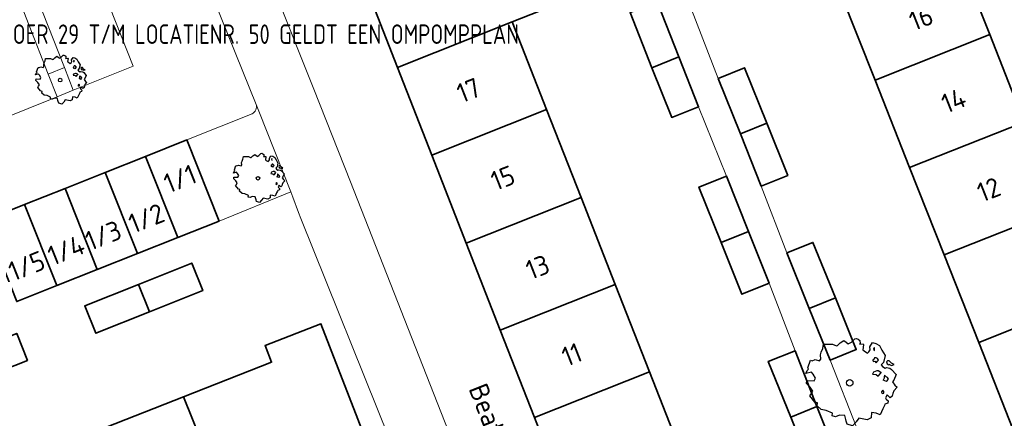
# Model space of a CAD drawing. Header units: metres. Extents: x 152391 to 157968, y 462336 to 467280.
# Tile 171 of 256: x 154638 to 154706, y 464501 to 464529. Entities that reach past the tile are written whole.
import ezdxf
from ezdxf.enums import TextEntityAlignment as Align

# ---------------------------------------------------------------- set-up
doc = ezdxf.new("R2010")
doc.units = ezdxf.units.M
doc.header["$LTSCALE"] = 0.75
doc.layers.get('0').update_dxf_attribs({"lineweight": 25})
for name, color, linetype, lineweight in [('B-GV-GR-BOOM-S', 252, 'Continuous', 25), ('B-WE-GR-BEPLANTING_CULTUUR_HEESTERS-GV', 251, 'Continuous', 18), ('B-WE-GR-GROENVOORZIENING-GV', 251, 'Continuous', 18), ('B-WE-OG-BEBOUWING-GV', 6, 'Continuous', 35), ('B-WE-OG-BEBOUWING-T18', 1, 'Continuous', 18), ('B-WE-OG-TOPOGRAFIE-T18', 1, 'Continuous', 18), ('B-WE-VH-VERHARDING_BETONSTRAATSTEEN-GV', 251, 'Continuous', 18), ('B-WE-VH-VERHARDING_TEGEL-GV', 251, 'Continuous', 18), ('N-OI-RI-BIJZONDERDERHEDEN-T18', 134, 'Continuous', 18)]:
    doc.layers.add(name, color=color, linetype=linetype, lineweight=lineweight)
doc.styles.add('NLCS-ISO-M750-T18', font='NLCS-ISO.ttf', dxfattribs={"height": 1.35})
doc.styles.add('NLCS-ISO-M750-T18_CURSIEF', font='NLCS-ISO.ttf', dxfattribs={"oblique": 15, "height": 1.35})

# ---------------------------------------------------------------- blocks, each defined once
blk = doc.blocks.new('SGR-BOOM_21_30')
at = {"linetype": 'Continuous'}
for p, q in [((-1.051, 1.335), (-1.016, 1.499)), ((-1.016, 1.499), (-0.668, 1.499)), ((-0.668, 1.499), (-0.516, 1.433)), ((-0.516, 1.433), (-0.47, 1.45)), ((-0.47, 1.45), (-0.365, 1.548)), ((-0.365, 1.548), (-0.226, 1.647)), ((-0.226, 1.647), (-0.133, 1.581)), ((-0.133, 1.581), (-0.063, 1.515)), ((-0.063, 1.515), (0.065, 1.581)), ((0.065, 1.581), (0.205, 1.712)), ((0.205, 1.712), (0.263, 1.729)), ((0.263, 1.729), (0.333, 1.696)), ((0.333, 1.696), (0.391, 1.647)), ((0.402, 1.532), (0.379, 1.499)), ((0.379, 1.499), (0.53, 1.515)), ((0.391, 1.647), (0.402, 1.532)), ((0.542, 1.483), (0.507, 1.285)), ((0.53, 1.515), (0.542, 1.483)), ((0.786, 1.4), (0.891, 1.565)), ((0.798, 1.285), (0.786, 1.4)), ((0.891, 1.565), (1.019, 1.532)), ((0.972, 1.368), (0.926, 1.335)), ((0.961, 1.269), (0.972, 1.368)), ((1.019, 1.532), (1.158, 1.45)), ((1.158, 1.45), (1.251, 1.269)), ((-1.633, 0.579), (-1.528, 0.875)), ((-1.528, 0.875), (-1.458, 0.858)), ((-1.458, 0.858), (-1.342, 0.908)), ((-1.342, 0.908), (-1.179, 0.858)), ((-1.179, 0.858), (-1.121, 0.924)), ((-1.133, 1.088), (-1.109, 1.187)), ((-1.121, 0.924), (-1.133, 1.088)), ((-1.109, 1.187), (-1.051, 1.335)), ((0.507, 1.285), (0.565, 1.236)), ((0.565, 1.236), (0.693, 1.154)), ((0.693, 1.154), (0.751, 1.203)), ((0.751, 1.203), (0.798, 1.285)), ((0.937, 0.908), (0.891, 0.875)), ((0.891, 0.875), (0.926, 0.825)), ((0.926, 1.335), (0.949, 1.253)), ((0.926, 0.825), (0.984, 0.842)), ((0.972, 0.973), (0.937, 0.908)), ((0.949, 1.253), (0.961, 1.236)), ((1.03, 0.973), (0.972, 0.973)), ((0.984, 0.842), (1.03, 0.776)), ((1.077, 0.94), (1.03, 0.973)), ((1.03, 0.776), (1.077, 0.842)), ((1.124, 0.875), (1.077, 0.94)), ((1.077, 0.842), (1.124, 0.875)), ((1.321, 0.793), (1.228, 0.694)), ((1.228, 0.694), (1.275, 0.628)), ((1.251, 1.269), (1.379, 1.055)), ((1.379, 1.055), (1.321, 0.793)), ((1.472, 0.858), (1.438, 0.809)), ((1.438, 0.809), (1.461, 0.743)), ((1.461, 0.743), (1.531, 0.694)), ((1.542, 0.858), (1.472, 0.858)), ((1.531, 0.727), (1.635, 0.678)), ((1.531, 0.694), (1.542, 0.727)), ((1.624, 0.76), (1.542, 0.858)), ((1.728, 0.71), (1.624, 0.76)), ((1.635, 0.678), (1.728, 0.71)), ((-1.703, 0.365), (-1.656, 0.48)), ((-1.493, 0.415), (-1.703, 0.365)), ((-1.679, -0.029), (-1.668, 0.086)), ((-1.668, 0.086), (-1.389, 0.07)), ((-1.656, 0.48), (-1.598, 0.53)), ((-1.598, 0.53), (-1.633, 0.579)), ((-1.423, 0.333), (-1.493, 0.415)), ((-1.33, 0.185), (-1.423, 0.333)), ((-1.389, 0.07), (-1.33, 0.185)), ((0.926, 0.415), (0.891, 0.333)), ((0.891, 0.333), (1.03, 0.316)), ((1.054, 0.464), (0.926, 0.415)), ((1.03, 0.316), (1.112, 0.251)), ((1.112, 0.464), (1.054, 0.464)), ((1.217, 0.398), (1.112, 0.464)), ((1.112, 0.251), (1.205, 0.365)), ((1.205, 0.365), (1.24, 0.415)), ((1.275, 0.628), (1.379, 0.563)), ((1.344, 0.185), (1.31, 0.103)), ((1.434, 0.049), (1.31, 0.103)), ((1.356, 0.3), (1.344, 0.234)), ((1.344, 0.234), (1.344, 0.185)), ((1.426, 0.234), (1.356, 0.3)), ((1.379, 0.563), (1.438, 0.595)), ((1.472, 0.201), (1.426, 0.234)), ((1.434, 0.049), (1.507, 0.136)), ((1.438, 0.595), (1.565, 0.563)), ((1.507, 0.136), (1.472, 0.201)), ((1.565, 0.563), (1.635, 0.513)), ((1.635, 0.513), (1.81, 0.316)), ((1.717, 0.103), (1.67, 0.037)), ((1.67, 0.037), (1.763, -0.094)), ((1.81, 0.316), (1.717, 0.103)), ((-1.54, -0.177), (-1.679, -0.029)), ((-1.551, -0.505), (-1.493, -0.423)), ((-1.354, -0.752), (-1.551, -0.505)), ((-1.435, -0.324), (-1.54, -0.177)), ((-1.493, -0.423), (-1.435, -0.324)), ((1.286, -0.292), (1.24, -0.357)), ((1.24, -0.357), (1.251, -0.423)), ((1.263, -0.423), (1.333, -0.407)), ((1.333, -0.341), (1.286, -0.292)), ((1.333, -0.407), (1.333, -0.341)), ((1.461, -0.472), (1.391, -0.587)), ((1.391, -0.587), (1.426, -0.637)), ((1.426, -0.637), (1.496, -0.702)), ((1.577, -0.587), (1.461, -0.472)), ((1.658, -0.522), (1.577, -0.587)), ((1.682, -0.423), (1.658, -0.522)), ((1.717, -0.308), (1.682, -0.423)), ((1.845, -0.177), (1.717, -0.308)), ((1.763, -0.094), (1.845, -0.177)), ((-1.249, -0.784), (-1.354, -0.752)), ((-1.272, -0.899), (-1.249, -0.784)), ((-1.109, -1.047), (-1.272, -0.899)), ((-0.912, -1.08), (-1.109, -1.047)), ((-0.668, -1.179), (-0.912, -1.08)), ((-0.679, -1.294), (-0.668, -1.179)), ((-0.551, -1.326), (-0.679, -1.294)), ((-0.4, -1.261), (-0.551, -1.326)), ((-0.191, -1.277), (-0.4, -1.261)), ((-0.156, -1.425), (-0.191, -1.277)), ((0.833, -1.359), (0.682, -1.441)), ((0.844, -1.162), (0.833, -1.359)), ((1.03, -1.179), (0.844, -1.162)), ((1.182, -1.244), (1.03, -1.179)), ((1.286, -1.014), (1.182, -1.244)), ((1.356, -0.883), (1.286, -1.014)), ((1.368, -0.834), (1.356, -0.883)), ((1.484, -0.801), (1.368, -0.834)), ((1.496, -0.702), (1.484, -0.801)), ((-0.133, -1.491), (-0.156, -1.425)), ((-0.098, -1.606), (-0.133, -1.491)), ((0.112, -1.671), (-0.098, -1.606)), ((0.251, -1.524), (0.112, -1.671)), ((0.356, -1.376), (0.251, -1.524)), ((0.682, -1.441), (0.356, -1.376))]:
    blk.add_line(p, q, dxfattribs=at)
blk.add_circle((0, 0), 0.126, dxfattribs=at)
blk = doc.blocks.new('SGR-BOOM_50_100')
at = {"linetype": 'Continuous'}
for p, q in [((-0.835, 2.577), (-0.649, 2.752)), ((-0.649, 2.752), (-0.401, 2.928)), ((-0.401, 2.928), (-0.236, 2.811)), ((-0.236, 2.811), (-0.112, 2.694)), ((-0.112, 2.694), (0.116, 2.811)), ((0.116, 2.811), (0.364, 3.044)), ((0.364, 3.044), (0.467, 3.074)), ((0.467, 3.074), (0.591, 3.015)), ((0.591, 3.015), (0.695, 2.928)), ((0.695, 2.928), (0.715, 2.723)), ((1.398, 2.49), (1.584, 2.782)), ((1.584, 2.782), (1.811, 2.723)), ((-2.014, 1.935), (-1.972, 2.11)), ((-1.972, 2.11), (-1.869, 2.373)), ((-1.869, 2.373), (-1.807, 2.665)), ((-1.807, 2.665), (-1.187, 2.665)), ((-1.187, 2.665), (-0.918, 2.548)), ((-0.918, 2.548), (-0.835, 2.577)), ((0.715, 2.723), (0.674, 2.665)), ((0.674, 2.665), (0.943, 2.694)), ((0.964, 2.636), (0.902, 2.285)), ((0.902, 2.285), (1.005, 2.198)), ((0.943, 2.694), (0.964, 2.636)), ((1.005, 2.198), (1.232, 2.052)), ((1.232, 2.052), (1.336, 2.139)), ((1.336, 2.139), (1.418, 2.285)), ((1.418, 2.285), (1.398, 2.49)), ((1.729, 2.431), (1.646, 2.373)), ((1.646, 2.373), (1.687, 2.227)), ((1.687, 2.227), (1.708, 2.198)), ((1.708, 2.256), (1.729, 2.431)), ((1.811, 2.723), (2.059, 2.577)), ((2.059, 2.577), (2.225, 2.256)), ((2.225, 2.256), (2.452, 1.876)), ((-2.903, 1.029), (-2.717, 1.555)), ((-2.717, 1.555), (-2.593, 1.526)), ((-2.593, 1.526), (-2.386, 1.613)), ((-2.386, 1.613), (-2.096, 1.526)), ((-2.096, 1.526), (-1.993, 1.643)), ((-1.993, 1.643), (-2.014, 1.935)), ((1.667, 1.613), (1.584, 1.555)), ((1.584, 1.555), (1.646, 1.467)), ((1.646, 1.467), (1.749, 1.497)), ((1.729, 1.73), (1.667, 1.613)), ((1.832, 1.73), (1.729, 1.73)), ((1.749, 1.497), (1.832, 1.38)), ((1.915, 1.672), (1.832, 1.73)), ((1.832, 1.38), (1.915, 1.497)), ((1.997, 1.555), (1.915, 1.672)), ((1.915, 1.497), (1.997, 1.555)), ((2.349, 1.409), (2.183, 1.234)), ((2.452, 1.876), (2.349, 1.409)), ((2.618, 1.526), (2.556, 1.438)), ((2.556, 1.438), (2.597, 1.321)), ((2.742, 1.526), (2.618, 1.526)), ((2.886, 1.351), (2.742, 1.526)), ((-3.027, 0.65), (-2.944, 0.854)), ((-2.655, 0.737), (-3.027, 0.65)), ((-2.944, 0.854), (-2.841, 0.942)), ((-2.841, 0.942), (-2.903, 1.029)), ((-2.531, 0.591), (-2.655, 0.737)), ((1.646, 0.737), (1.584, 0.591)), ((1.873, 0.825), (1.646, 0.737)), ((1.977, 0.825), (1.873, 0.825)), ((2.163, 0.708), (1.977, 0.825)), ((2.142, 0.65), (2.204, 0.737)), ((2.183, 1.234), (2.266, 1.117)), ((2.266, 1.117), (2.452, 1)), ((2.452, 1), (2.556, 1.059)), ((2.556, 1.059), (2.783, 1)), ((2.597, 1.321), (2.721, 1.234)), ((2.721, 1.292), (2.907, 1.205)), ((2.721, 1.234), (2.742, 1.292)), ((2.783, 1), (2.907, 0.913)), ((3.072, 1.263), (2.886, 1.351)), ((2.907, 1.205), (3.072, 1.263)), ((2.907, 0.913), (3.217, 0.562)), ((-2.985, -0.051), (-2.965, 0.153)), ((-2.965, 0.153), (-2.469, 0.124)), ((-2.365, 0.329), (-2.531, 0.591)), ((-2.469, 0.124), (-2.365, 0.329)), ((1.584, 0.591), (1.832, 0.562)), ((1.832, 0.562), (1.977, 0.445)), ((1.977, 0.445), (2.142, 0.65)), ((2.39, 0.329), (2.328, 0.183)), ((2.549, 0.087), (2.328, 0.183)), ((2.411, 0.533), (2.39, 0.416)), ((2.39, 0.416), (2.39, 0.329)), ((2.535, 0.416), (2.411, 0.533)), ((2.618, 0.358), (2.535, 0.416)), ((2.549, 0.087), (2.68, 0.241)), ((2.68, 0.241), (2.618, 0.358)), ((3.052, 0.183), (2.969, 0.066)), ((2.969, 0.066), (3.135, -0.168)), ((3.217, 0.562), (3.052, 0.183)), ((-2.737, -0.314), (-2.985, -0.051)), ((-2.551, -0.577), (-2.737, -0.314)), ((-2.655, -0.752), (-2.551, -0.577)), ((2.287, -0.518), (2.204, -0.635)), ((2.204, -0.635), (2.225, -0.752)), ((2.37, -0.606), (2.287, -0.518)), ((2.37, -0.723), (2.37, -0.606)), ((3.052, -0.548), (2.99, -0.752)), ((3.279, -0.314), (3.052, -0.548)), ((3.135, -0.168), (3.279, -0.314)), ((-2.758, -0.898), (-2.655, -0.752)), ((-2.407, -1.336), (-2.758, -0.898)), ((-2.22, -1.394), (-2.407, -1.336)), ((2.245, -0.752), (2.37, -0.723)), ((2.597, -0.84), (2.473, -1.044)), ((2.473, -1.044), (2.535, -1.132)), ((2.535, -1.132), (2.659, -1.248)), ((2.804, -1.044), (2.597, -0.84)), ((2.659, -1.248), (2.638, -1.424)), ((2.948, -0.927), (2.804, -1.044)), ((2.99, -0.752), (2.948, -0.927)), ((-2.262, -1.599), (-2.22, -1.394)), ((-1.972, -1.862), (-2.262, -1.599)), ((-1.621, -1.92), (-1.972, -1.862)), ((-1.187, -2.095), (-1.621, -1.92)), ((2.287, -1.803), (2.101, -2.212)), ((2.411, -1.57), (2.287, -1.803)), ((2.432, -1.482), (2.411, -1.57)), ((2.638, -1.424), (2.432, -1.482)), ((-1.207, -2.3), (-1.187, -2.095)), ((-0.98, -2.358), (-1.207, -2.3)), ((-0.711, -2.241), (-0.98, -2.358)), ((-0.339, -2.271), (-0.711, -2.241)), ((-0.277, -2.533), (-0.339, -2.271)), ((-0.236, -2.65), (-0.277, -2.533)), ((-0.174, -2.855), (-0.236, -2.65)), ((0.447, -2.709), (0.199, -2.971)), ((0.633, -2.446), (0.447, -2.709)), ((1.212, -2.563), (0.633, -2.446)), ((1.48, -2.417), (1.212, -2.563)), ((1.501, -2.066), (1.48, -2.417)), ((1.832, -2.095), (1.501, -2.066)), ((2.101, -2.212), (1.832, -2.095)), ((0.199, -2.971), (-0.174, -2.855))]:
    blk.add_line(p, q, dxfattribs=at)
blk.add_circle((0, 0), 0.225, dxfattribs=at)

msp = doc.modelspace()

# ---------------------------------------------------------------- linework, layer by layer
at = {"layer": 'B-WE-GR-BEPLANTING_CULTUUR_HEESTERS-GV'}
for points in [[(154652.099, 464515.141), (154657.083, 464517.163), (154654.851, 464522.747), (154654.664, 464523.214)], [(154654.387, 464522.564), (154649.866, 464520.753), (154652.099, 464515.141)]]:
    msp.add_lwpolyline(points, dxfattribs=at)
msp.add_lwpolyline([(154654.664, 464523.214, -0.374093), (154654.387, 464522.564)], format="xyb", dxfattribs=at)
at = {"layer": 'B-WE-GR-GROENVOORZIENING-GV'}
msp.add_lwpolyline([(154640.884, 464523.738), (154642.009, 464524.191), (154641.392, 464525.77), (154640.274, 464525.297)], close=True, dxfattribs=at)
at = {"layer": 'B-WE-OG-BEBOUWING-GV'}
for points in [[(154664.466, 464525.774), (154672.395, 464528.923), (154675.748, 464530.241), (154673.371, 464536.288), (154670.018, 464534.97), (154662.101, 464531.824)], [(154703.074, 464534.106), (154695.134, 464530.948), (154697.528, 464524.894), (154705.463, 464528.054)], [(154682.079, 464525.755), (154683.944, 464526.497), (154682.432, 464530.306), (154680.567, 464529.566)], [(154672.395, 464528.923), (154664.466, 464525.774), (154666.842, 464519.696), (154674.781, 464522.853)], [(154699.92, 464518.844), (154707.856, 464521.993), (154705.463, 464528.054), (154697.528, 464524.894)], [(154683.944, 464526.497), (154682.079, 464525.755), (154683.444, 464522.317), (154685.309, 464523.057)], [(154686.662, 464525.015), (154688.199, 464521.177), (154690.032, 464521.908), (154688.494, 464525.749)], [(154677.167, 464516.783), (154674.781, 464522.853), (154666.842, 464519.696), (154669.218, 464513.617)], [(154690.032, 464521.908), (154688.199, 464521.177), (154689.645, 464517.567), (154691.477, 464518.301)], [(154699.92, 464518.844), (154702.309, 464512.803), (154710.241, 464515.952), (154707.856, 464521.993)], [(154649.247, 464514.007), (154652.099, 464515.141), (154649.866, 464520.753), (154647.015, 464519.619)], [(154644.221, 464518.508), (154646.452, 464512.895), (154649.247, 464514.007), (154647.015, 464519.619)], [(154646.452, 464512.895), (154644.221, 464518.508), (154641.435, 464517.4), (154643.667, 464511.787)], [(154686.864, 464513.663), (154688.76, 464514.415), (154687.228, 464518.248), (154685.334, 464517.491)], [(154641.435, 464517.4), (154638.64, 464516.288), (154640.872, 464510.675), (154643.667, 464511.787)], [(154635.864, 464515.184), (154638.095, 464509.571), (154640.872, 464510.675), (154638.64, 464516.288)], [(154677.167, 464516.783), (154669.218, 464513.617), (154671.572, 464507.595), (154679.536, 464510.755)], [(154704.704, 464506.744), (154712.635, 464509.891), (154710.241, 464515.952), (154702.309, 464512.803)], [(154688.76, 464514.415), (154686.864, 464513.663), (154688.298, 464510.077), (154690.192, 464510.834)], [(154692.973, 464509.098), (154694.782, 464509.816), (154693.226, 464513.665), (154691.422, 464512.935)], [(154646.524, 464510.752), (154647.281, 464508.86), (154650.969, 464510.335), (154650.212, 464512.227)], [(154647.281, 464508.86), (154646.524, 464510.752), (154642.804, 464509.264), (154643.561, 464507.372)], [(154673.938, 464501.544), (154681.913, 464504.709), (154679.536, 464510.755), (154671.572, 464507.595)], [(154694.782, 464509.816), (154692.973, 464509.098), (154694.419, 464505.522), (154696.223, 464506.251)], [(154707.096, 464500.696), (154715.023, 464503.841), (154712.635, 464509.891), (154704.704, 464506.744)], [(154649.639, 464502.973), (154650.829, 464500), (154652.78, 464495.128), (154659.058, 464497.621), (154658.714, 464498.56), (154658.713, 464498.562), (154662.301, 464499.876), (154659.151, 464508.031), (154655.285, 464506.538), (154655.736, 464505.37)], [(154634.447, 464505.927), (154635.193, 464504.062), (154638.835, 464505.5), (154638.098, 464507.368)], [(154691.984, 464506.156), (154690.132, 464505.423), (154691.684, 464501.576), (154693.505, 464502.299)], [(154673.938, 464501.544), (154674.541, 464500), (154676.366, 464495.482), (154684.303, 464498.645), (154683.764, 464500), (154681.913, 464504.709)], [(154643.59, 464500.595), (154643.828, 464500), (154646.727, 464492.726), (154652.729, 464495.108), (154652.78, 464495.128), (154650.829, 464500), (154649.639, 464502.973)], [(154691.684, 464501.576), (154692.32, 464500), (154693.106, 464498.024), (154694.908, 464498.772), (154694.412, 464500), (154693.505, 464502.299)]]:
    msp.add_lwpolyline(points, close=True, dxfattribs=at)
at = {"layer": 'B-WE-VH-VERHARDING_BETONSTRAATSTEEN-GV'}
for points in [[(154654.664, 464523.214), (154647.456, 464541.107), (154647.455, 464541.113), (154643.234, 464551.58), (154635.204, 464548.382)], [(154638.64, 464516.288), (154641.435, 464517.4), (154644.221, 464518.508), (154647.015, 464519.619), (154649.866, 464520.753), (154654.387, 464522.564)], [(154635.864, 464515.184), (154638.64, 464516.288)]]:
    msp.add_lwpolyline(points, dxfattribs=at)
for points in [[(154642.009, 464524.191), (154640.884, 464523.738), (154636.856, 464522.116), (154629.814, 464539.794), (154633.955, 464541.463), (154634.474, 464541.672), (154635.08, 464541.915), (154639.15, 464543.547), (154646.163, 464525.863)], [(154642.009, 464524.191), (154646.163, 464525.863), (154639.15, 464543.547), (154635.08, 464541.915), (154635.687, 464540.363), (154638.296, 464533.688), (154638.754, 464532.516), (154641.392, 464525.77)], [(154637.629, 464532.064), (154637.163, 464533.256), (154634.564, 464539.904), (154633.955, 464541.463), (154629.814, 464539.794), (154636.856, 464522.116), (154640.884, 464523.738), (154640.274, 464525.297)]]:
    msp.add_lwpolyline(points, close=True, dxfattribs=at)
msp.add_lwpolyline([(154654.387, 464522.564, 0.374093), (154654.664, 464523.214)], format="xyb", dxfattribs=at)
at = {"layer": 'B-WE-VH-VERHARDING_TEGEL-GV'}
for points in [[(154654.664, 464523.214), (154654.851, 464522.747), (154657.083, 464517.163), (154657.215, 464516.785), (154657.599, 464515.73), (154657.771, 464515.307), (154663.919, 464500), (154666.893, 464492.72), (154668.079, 464489.734), (154677.239, 464466.863), (154681.038, 464468.401), (154668.215, 464500), (154661.207, 464517.859), (154658.655, 464524.264), (154653.163, 464538.045), (154651.657, 464541.991), (154650.114, 464545.757), (154649.453, 464547.377)], [(154647.455, 464541.113), (154647.456, 464541.107), (154654.664, 464523.214)], [(154682.432, 464530.306), (154683.944, 464526.497), (154685.309, 464523.057), (154687.228, 464518.248), (154688.76, 464514.415), (154690.192, 464510.834), (154691.984, 464506.156), (154693.505, 464502.299), (154694.412, 464500)], [(154696.293, 464500.752), (154694.419, 464505.522), (154692.973, 464509.098), (154691.422, 464512.935), (154689.645, 464517.567), (154688.199, 464521.177), (154686.662, 464525.015), (154684.806, 464529.772)]]:
    msp.add_lwpolyline(points, dxfattribs=at)
msp.add_lwpolyline([(154640.274, 464525.297), (154641.392, 464525.77), (154638.754, 464532.516), (154637.629, 464532.064)], close=True, dxfattribs=at)

# ---------------------------------------------------------------- block references
at = {"layer": 'B-GV-GR-BOOM-S', "transparency": 33554559}
for name, p in [('SGR-BOOM_21_30', (154641.1, 464524.9)), ('SGR-BOOM_21_30', (154654.8, 464518.1)), ('SGR-BOOM_50_100', (154695.769, 464503.95))]:
    msp.add_blockref(name, p, dxfattribs=at)

# ---------------------------------------------------------------- texts
at = {"layer": 'B-WE-OG-BEBOUWING-T18', "style": 'NLCS-ISO-M750-T18'}
for s, rotation, p in [('16', 21.5, (154700.713, 464529.192)), ('17', 21.4, (154669.379, 464524.193)), ('14', 21.5, (154702.968, 464523.482)), ('1/1', 21.7, (154649.4, 464518.07)), ('15', 21.4, (154671.751, 464518.123)), ('12', 21.5, (154705.401, 464517.319)), ('1/2', 21.7, (154647.068, 464515.336)), ('1/3', 21.7, (154644.088, 464514.15)), ('1/4', 21.7, (154641.512, 464513.126)), ('1/5', 21.7, (154638.781, 464512.039)), ('13', 21.4, (154674.162, 464511.956)), ('11', 21.4, (154676.529, 464505.903))]:
    msp.add_text(s, height=1.35, rotation=rotation, dxfattribs=at).set_placement(p, align=Align.MIDDLE)
at = {"layer": 'B-WE-OG-TOPOGRAFIE-T18', "style": 'NLCS-ISO-M750-T18'}
msp.add_text('Beatrijspad', height=1.35, rotation=291.6, dxfattribs=at).set_placement((154671.431, 464499.594), align=Align.MIDDLE)
at = {"layer": 'N-OI-RI-BIJZONDERDERHEDEN-T18', "style": 'NLCS-ISO-M750-T18_CURSIEF', "width": 0.8}
msp.add_text('VOOR ALLE LOCATIES HOOFDAFVOER 29 T/M LOCATIENR. 50 GELDT EEN OMPOMPPLAN', height=1.35, dxfattribs=at).set_placement((154616.276, 464527.402))

doc.saveas('drawing.dxf')
